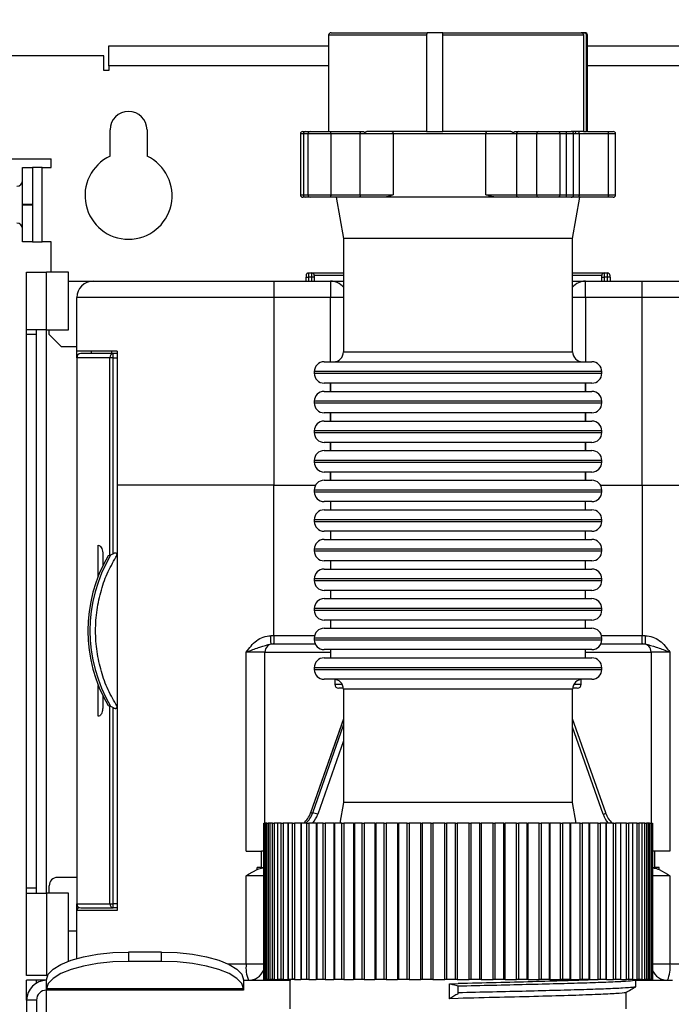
# Model space of a CAD drawing. Header units: millimetres. Extents: x 5 to 273, y 7 to 200.
# Tile 4 of 34: x 43 to 58, y 73 to 97. Entities that reach past the tile are written whole.
import ezdxf

# ---------------------------------------------------------------- set-up
doc = ezdxf.new("R2010")
doc.units = ezdxf.units.MM
doc.layers.add('FORMAT', color=7, linetype='Continuous')
doc.styles.add('SLDTEXTSTYLE0', font='TXT', dxfattribs={"width": 0.75})
doc.dimstyles.new('SLDDIMSTYLE1', dxfattribs={"dimtxt": 3.5, "dimasz": 3.302, "dimexe": 0, "dimexo": 0.0625, "dimgap": 0.875, "dimtad": 1, "dimdec": 1, "dimlfac": 5, "dimrnd": 1e-09, "dimzin": 12, "dimdsep": 46, "dimtxsty": 'SLDTEXTSTYLE0', "dimsah": 1, "dimcen": 0.09, "dimadec": 0, "dimazin": 3, "dimtfac": 1, "dimtofl": 0, "dimtmove": 0, "dimatfit": 3, "dimfxl": 0, "dimfrac": 2, "dimtolj": 1, "dimtzin": 12, "dimarcsym": 0})

# ---------------------------------------------------------------- blocks, each defined once
blk = doc.blocks.new('_D_2')
at = {"layer": 'FORMAT'}
for p, q in [((40.544, 97.316), (30.544, 97.316)), ((31.544, 35.039), (31.544, 97.316)), ((42.684, 35.039), (30.544, 35.039))]:
    blk.add_line(p, q, dxfattribs=at)
for points in [[(31.544, 97.316), (31.036, 94.014), (32.052, 94.014)], [(31.544, 35.039), (32.052, 38.341), (31.036, 38.341)]]:
    blk.add_solid(points, dxfattribs=at)
at = {"layer": 'FORMAT', "insert": (27.033, 61.726), "char_height": 3.5, "attachment_point": 1, "rotation": 90, "style": 'SLDTEXTSTYLE0'}
blk.add_mtext('311.4', dxfattribs=at)

msp = doc.modelspace()

# ---------------------------------------------------------------- linework, layer by layer
at = {"color": 7, "linetype": 'Continuous', "lineweight": 25}
for p, q in [((50.194, 96.279), (52.541, 96.279)), ((52.912, 96.279), (52.541, 96.279)), ((52.912, 96.279), (56.284, 96.279)), ((56.352, 96.279), (56.283, 96.279)), ((56.352, 96.279), (56.374, 96.279)), ((50.134, 96.219), (50.134, 93.879)), ((52.519, 96.219), (52.519, 93.879)), ((56.34, 96.219), (52.912, 96.219)), ((52.912, 93.879), (52.912, 96.219)), ((56.34, 96.219), (56.34, 93.879)), ((56.412, 93.879), (56.412, 96.219)), ((56.434, 93.879), (56.434, 96.219)), ((44.784, 95.479), (44.784, 95.959)), ((44.784, 95.959), (50.134, 95.959)), ((56.434, 95.959), (61.784, 95.959)), ((44.664, 95.716), (42.024, 95.716)), ((44.664, 95.359), (44.664, 95.716)), ((44.784, 95.359), (44.664, 95.359)), ((44.784, 95.479), (44.784, 95.359)), ((44.814, 93.279), (44.814, 93.919)), ((45.714, 93.919), (45.714, 93.279)), ((49.508, 93.879), (49.568, 93.879)), ((49.568, 93.879), (49.682, 93.879)), ((49.682, 93.879), (50.155, 93.879)), ((50.155, 93.879), (50.871, 93.879)), ((50.871, 93.879), (50.972, 93.879)), ((52.519, 93.879), (51.061, 93.879)), ((52.519, 93.879), (52.912, 93.879)), ((54.569, 93.879), (52.912, 93.879)), ((54.684, 93.879), (54.758, 93.879)), ((54.758, 93.879), (55.251, 93.879)), ((55.251, 93.879), (55.724, 93.879)), ((55.724, 93.879), (55.889, 93.879)), ((55.889, 93.879), (56.036, 93.879)), ((56.34, 93.879), (56.036, 93.879)), ((56.34, 93.879), (56.412, 93.879)), ((56.434, 93.879), (56.412, 93.879)), ((56.434, 93.879), (56.913, 93.879)), ((56.913, 93.879), (57.06, 93.879)), ((49.448, 93.819), (49.448, 92.339)), ((49.633, 93.819), (49.519, 93.819)), ((49.519, 93.819), (49.519, 92.339)), ((50.189, 93.819), (49.633, 93.819)), ((49.633, 92.339), (49.633, 93.819)), ((50.189, 93.819), (50.189, 92.339)), ((50.905, 93.819), (50.189, 93.819)), ((50.905, 92.339), (50.905, 93.819)), ((51.015, 93.819), (50.905, 93.819)), ((51.704, 93.819), (51.015, 93.819)), ((51.704, 93.819), (51.704, 92.339)), ((53.96, 93.819), (51.704, 93.819)), ((53.96, 92.339), (53.96, 93.819)), ((54.627, 93.819), (53.96, 93.819)), ((54.708, 93.819), (54.627, 93.819)), ((55.202, 93.819), (54.708, 93.819)), ((54.708, 93.819), (54.708, 92.339)), ((55.758, 93.819), (55.202, 93.819)), ((55.202, 92.339), (55.202, 93.819)), ((55.758, 93.819), (55.758, 92.339)), ((55.923, 93.819), (55.758, 93.819)), ((55.923, 92.339), (55.923, 93.819)), ((56.096, 92.339), (56.096, 93.819)), ((56.231, 93.819), (56.134, 93.819)), ((56.231, 93.819), (56.231, 92.339)), ((56.947, 93.819), (56.231, 93.819)), ((56.947, 92.339), (56.947, 93.819)), ((57.12, 92.339), (57.12, 93.819)), ((42.024, 93.216), (43.384, 93.216)), ((43.384, 93), (43.384, 93.216)), ((42.684, 93), (42.924, 93)), ((42.684, 92.1), (42.684, 93)), ((42.924, 93), (42.924, 92.1)), ((43.164, 93), (42.924, 93)), ((43.164, 91.199), (43.164, 93)), ((43.164, 93), (43.384, 93)), ((49.568, 92.279), (49.508, 92.279)), ((49.519, 92.339), (49.633, 92.339)), ((49.682, 92.279), (49.568, 92.279)), ((49.633, 92.339), (50.189, 92.339)), ((50.155, 92.279), (49.682, 92.279)), ((50.871, 92.279), (50.155, 92.279)), ((50.189, 92.339), (50.905, 92.339)), ((50.318, 92.279), (50.494, 91.279)), ((51.166, 92.279), (50.871, 92.279)), ((50.905, 92.339), (51.704, 92.339)), ((54.526, 92.279), (51.166, 92.279)), ((53.96, 92.339), (54.708, 92.339)), ((54.758, 92.279), (54.526, 92.279)), ((54.708, 92.339), (55.202, 92.339)), ((55.251, 92.279), (54.758, 92.279)), ((55.202, 92.339), (55.758, 92.339)), ((55.724, 92.279), (55.251, 92.279)), ((55.889, 92.279), (55.724, 92.279)), ((55.758, 92.339), (55.923, 92.339)), ((56.036, 92.279), (55.889, 92.279)), ((56.251, 92.279), (56.034, 92.279)), ((56.074, 91.279), (56.251, 92.279)), ((56.231, 92.339), (56.947, 92.339)), ((56.913, 92.279), (56.251, 92.279)), ((57.06, 92.279), (56.913, 92.279)), ((42.924, 92.1), (42.684, 92.1)), ((42.684, 92.099), (42.684, 92.1)), ((42.684, 92.099), (42.924, 92.099)), ((42.684, 91.199), (42.684, 92.099)), ((42.924, 92.099), (42.924, 92.1)), ((42.924, 92.099), (42.924, 91.199)), ((50.494, 91.279), (50.494, 88.519)), ((56.074, 91.279), (50.494, 91.279)), ((56.074, 88.519), (56.074, 91.279)), ((42.924, 91.199), (42.684, 91.199)), ((42.924, 91.199), (43.164, 91.199)), ((43.384, 91.199), (43.164, 91.199)), ((43.384, 90.459), (43.384, 91.199)), ((42.784, 90.459), (43.264, 90.459)), ((42.784, 89.059), (42.784, 90.459)), ((43.804, 90.459), (43.264, 90.459)), ((43.264, 89.059), (43.264, 90.459)), ((43.804, 89.059), (43.804, 90.459)), ((49.585, 90.339), (49.645, 90.339)), ((49.585, 90.239), (49.585, 90.339)), ((49.725, 90.339), (49.645, 90.339)), ((49.645, 90.339), (49.645, 90.239)), ((49.646, 90.439), (49.726, 90.439)), ((49.785, 90.339), (49.725, 90.339)), ((49.725, 90.239), (49.725, 90.339)), ((49.726, 90.439), (50.494, 90.439)), ((49.785, 90.339), (49.785, 90.239)), ((56.074, 90.439), (56.843, 90.439)), ((56.784, 90.339), (56.844, 90.339)), ((56.784, 90.239), (56.784, 90.339)), ((56.843, 90.439), (56.923, 90.439)), ((56.924, 90.339), (56.844, 90.339)), ((56.844, 90.339), (56.844, 90.239)), ((56.984, 90.339), (56.924, 90.339)), ((56.924, 90.239), (56.924, 90.339)), ((56.984, 90.339), (56.984, 90.239)), ((43.804, 90.239), (44.404, 90.239)), ((44.404, 90.239), (48.804, 90.239)), ((48.804, 90.239), (48.804, 89.839)), ((48.804, 90.239), (50.184, 90.239)), ((50.184, 90.239), (50.184, 89.839)), ((50.184, 90.239), (50.494, 90.239)), ((56.074, 90.239), (56.384, 90.239)), ((56.384, 89.839), (56.384, 90.239)), ((56.384, 90.239), (57.764, 90.239)), ((57.764, 89.839), (57.764, 90.239)), ((57.764, 90.239), (61.096, 90.239)), ((48.804, 89.839), (44.004, 89.839)), ((44.004, 88.539), (44.004, 89.839)), ((48.804, 89.839), (48.804, 85.279)), ((50.184, 89.839), (48.804, 89.839)), ((57.764, 89.839), (56.384, 89.839)), ((57.764, 85.279), (57.764, 89.839)), ((62.564, 89.839), (57.764, 89.839)), ((43.264, 89.059), (42.784, 89.059)), ((42.784, 88.939), (42.784, 89.059)), ((42.784, 75.479), (42.784, 88.939)), ((43.024, 88.939), (42.784, 88.939)), ((43.024, 88.939), (43.024, 89.059)), ((43.024, 75.479), (43.024, 88.939)), ((43.264, 89.059), (43.804, 89.059)), ((43.334, 88.939), (43.334, 89.059)), ((43.334, 88.939), (43.634, 88.639)), ((44.004, 88.639), (43.634, 88.639)), ((44.984, 88.539), (44.004, 88.539)), ((44.004, 88.379), (44.004, 88.539)), ((44.004, 88.379), (44.004, 75.099)), ((44.81, 88.379), (44.004, 88.379)), ((44.354, 88.539), (44.354, 88.479)), ((44.893, 88.379), (44.81, 88.379)), ((44.81, 83.567), (44.81, 88.379)), ((44.854, 88.479), (44.854, 88.539)), ((44.893, 88.379), (44.893, 88.479)), ((44.984, 88.479), (44.893, 88.479)), ((44.893, 83.609), (44.893, 88.379)), ((44.893, 88.379), (44.984, 88.379)), ((44.984, 88.539), (44.984, 85.279)), ((50.024, 88.279), (50.095, 88.279)), ((50.095, 88.279), (56.544, 88.279)), ((49.784, 88.039), (49.784, 87.999)), ((56.784, 87.999), (56.784, 88.039)), ((56.544, 87.759), (50.024, 87.759)), ((50.184, 87.759), (50.184, 87.559)), ((56.384, 87.559), (56.384, 87.759)), ((50.024, 87.559), (50.095, 87.559)), ((50.095, 87.559), (56.544, 87.559)), ((49.784, 87.319), (49.784, 87.279)), ((56.784, 87.279), (56.784, 87.319)), ((56.544, 87.039), (50.024, 87.039)), ((50.184, 87.039), (50.184, 86.839)), ((56.384, 86.839), (56.384, 87.039)), ((50.024, 86.839), (50.095, 86.839)), ((50.095, 86.839), (56.544, 86.839)), ((49.784, 86.599), (49.784, 86.559)), ((56.784, 86.559), (56.784, 86.599)), ((56.544, 86.319), (50.024, 86.319)), ((50.184, 86.319), (50.184, 86.119)), ((56.384, 86.119), (56.384, 86.319)), ((50.024, 86.119), (50.095, 86.119)), ((50.095, 86.119), (56.544, 86.119)), ((49.784, 85.879), (49.784, 85.839)), ((56.784, 85.839), (56.784, 85.879)), ((56.544, 85.599), (50.024, 85.599)), ((50.184, 85.599), (50.184, 85.399)), ((56.384, 85.399), (56.384, 85.599)), ((44.984, 85.279), (44.984, 74.939)), ((48.804, 85.279), (44.984, 85.279)), ((48.804, 81.619), (48.804, 85.279)), ((48.804, 85.279), (49.817, 85.279)), ((50.024, 85.399), (50.095, 85.399)), ((50.095, 85.399), (56.544, 85.399)), ((56.752, 85.279), (57.764, 85.279)), ((57.764, 85.279), (57.764, 81.619)), ((57.764, 85.279), (62.564, 85.279)), ((49.784, 85.159), (49.784, 85.119)), ((56.784, 85.119), (56.784, 85.159)), ((56.544, 84.879), (50.024, 84.879)), ((50.184, 84.879), (50.184, 84.679)), ((56.384, 84.679), (56.384, 84.879)), ((50.024, 84.679), (50.095, 84.679)), ((50.095, 84.679), (56.544, 84.679)), ((49.784, 84.439), (49.784, 84.399)), ((56.784, 84.399), (56.784, 84.439)), ((56.544, 84.159), (50.024, 84.159)), ((50.184, 84.159), (50.184, 83.959)), ((56.384, 83.959), (56.384, 84.159)), ((44.527, 83.07), (44.527, 83.819)), ((50.024, 83.959), (50.095, 83.959)), ((50.095, 83.959), (56.544, 83.959)), ((44.635, 83.619), (44.635, 83.314)), ((44.81, 83.567), (44.769, 83.561)), ((49.784, 83.719), (49.784, 83.679)), ((56.784, 83.679), (56.784, 83.719)), ((56.544, 83.439), (50.024, 83.439)), ((50.184, 83.439), (50.184, 83.239)), ((56.384, 83.239), (56.384, 83.439)), ((50.024, 83.239), (50.095, 83.239)), ((50.095, 83.239), (56.544, 83.239)), ((49.784, 82.999), (49.784, 82.959)), ((56.784, 82.959), (56.784, 82.999)), ((56.544, 82.719), (50.024, 82.719)), ((50.184, 82.719), (50.184, 82.519)), ((56.384, 82.519), (56.384, 82.719)), ((50.024, 82.519), (50.095, 82.519)), ((50.095, 82.519), (56.544, 82.519)), ((49.784, 82.279), (49.784, 82.239)), ((56.784, 82.239), (56.784, 82.279)), ((56.544, 81.999), (50.024, 81.999)), ((50.184, 81.999), (50.184, 81.799)), ((56.384, 81.799), (56.384, 81.999)), ((50.024, 81.799), (50.095, 81.799)), ((50.095, 81.799), (56.544, 81.799)), ((48.804, 81.619), (48.73, 81.619)), ((48.733, 81.419), (48.804, 81.419)), ((48.804, 81.619), (48.804, 81.419)), ((48.804, 81.419), (49.806, 81.419)), ((49.784, 81.559), (49.784, 81.519)), ((56.763, 81.419), (57.764, 81.419)), ((56.784, 81.519), (56.784, 81.559)), ((57.839, 81.619), (57.764, 81.619)), ((57.764, 81.419), (57.764, 81.619)), ((57.764, 81.419), (57.836, 81.419)), ((48.128, 81.219), (48.184, 81.239)), ((48.584, 81.219), (48.128, 81.219)), ((48.128, 76.379), (48.128, 81.219)), ((48.584, 77.059), (48.584, 81.219)), ((56.544, 81.279), (50.024, 81.279)), ((50.184, 81.279), (50.184, 81.079)), ((56.384, 81.079), (56.384, 81.279)), ((58.441, 81.219), (57.984, 81.219)), ((57.984, 81.219), (57.984, 77.059)), ((58.384, 81.239), (58.441, 81.219)), ((58.441, 81.219), (58.441, 76.379)), ((50.024, 81.079), (50.095, 81.079)), ((50.095, 81.079), (56.544, 81.079)), ((49.784, 80.839), (49.784, 80.799)), ((56.784, 80.799), (56.784, 80.839)), ((56.544, 80.559), (50.024, 80.559)), ((50.284, 80.558), (50.284, 80.439)), ((56.284, 80.439), (56.284, 80.558)), ((44.527, 79.659), (44.527, 80.409)), ((50.494, 80.339), (50.384, 80.339)), ((50.494, 80.319), (50.494, 77.559)), ((56.074, 77.559), (56.074, 80.319)), ((56.184, 80.339), (56.075, 80.339)), ((44.635, 80.165), (44.635, 79.859)), ((44.769, 79.918), (44.81, 79.912)), ((44.81, 75.099), (44.81, 79.912)), ((44.893, 75.099), (44.893, 79.869)), ((50.494, 79.601), (49.69, 77.309)), ((56.879, 77.309), (56.074, 79.601)), ((50.494, 77.559), (50.406, 77.059)), ((56.074, 77.559), (50.494, 77.559)), ((56.163, 77.059), (56.074, 77.559)), ((49.696, 77.311), (49.747, 77.311)), ((48.554, 77.059), (48.554, 73.259)), ((48.56, 77.059), (48.554, 77.059)), ((48.56, 73.259), (48.56, 77.059)), ((48.56, 77.059), (48.593, 77.059)), ((48.593, 77.059), (48.593, 73.259)), ((48.593, 77.059), (48.593, 73.259)), ((48.627, 77.059), (48.593, 77.059)), ((48.593, 77.059), (48.593, 77.059)), ((48.627, 73.259), (48.627, 77.059)), ((48.627, 77.059), (48.665, 77.059)), ((48.665, 77.059), (48.665, 73.259)), ((48.705, 77.059), (48.665, 77.059)), ((48.705, 77.059), (48.705, 73.259)), ((48.705, 77.059), (48.706, 77.059)), ((48.706, 77.059), (48.706, 73.259)), ((48.767, 77.059), (48.706, 77.059)), ((48.767, 73.259), (48.767, 77.059)), ((48.767, 77.059), (48.809, 77.059)), ((48.809, 77.059), (48.809, 73.259)), ((48.888, 77.059), (48.809, 77.059)), ((48.888, 77.059), (48.888, 73.259)), ((48.888, 77.059), (48.891, 77.059)), ((48.891, 77.059), (48.891, 73.259)), ((48.978, 77.059), (48.891, 77.059)), ((48.978, 73.259), (48.978, 77.059)), ((48.978, 77.059), (49.024, 77.059)), ((49.024, 77.059), (49.024, 73.259)), ((49.141, 77.059), (49.024, 77.059)), ((49.141, 77.059), (49.141, 73.259)), ((49.141, 77.059), (49.146, 77.059)), ((49.146, 77.059), (49.146, 73.259)), ((49.257, 77.059), (49.146, 77.059)), ((49.257, 73.259), (49.257, 77.059)), ((49.257, 77.059), (49.305, 77.059)), ((49.305, 77.059), (49.305, 73.259)), ((49.457, 77.059), (49.305, 77.059)), ((49.457, 77.059), (49.457, 73.259)), ((49.457, 77.059), (49.465, 77.059)), ((49.465, 77.059), (49.465, 73.259)), ((49.6, 77.059), (49.465, 77.059)), ((49.6, 73.259), (49.6, 77.059)), ((49.6, 77.059), (49.65, 77.059)), ((49.65, 77.059), (49.65, 73.259)), ((49.834, 77.059), (49.65, 77.059)), ((49.834, 77.059), (49.834, 73.259)), ((49.834, 77.059), (49.845, 77.059)), ((49.845, 77.059), (49.845, 73.259)), ((50.001, 77.059), (49.845, 77.059)), ((50.001, 73.259), (50.001, 77.059)), ((50.001, 77.059), (50.051, 77.059)), ((50.051, 77.059), (50.051, 73.259)), ((50.264, 77.059), (50.051, 77.059)), ((50.264, 77.059), (50.264, 73.259)), ((50.264, 77.059), (50.279, 77.059)), ((50.279, 77.059), (50.279, 73.259)), ((50.453, 77.059), (50.279, 77.059)), ((50.453, 73.259), (50.453, 77.059)), ((50.453, 77.059), (50.504, 77.059)), ((50.504, 77.059), (50.504, 73.259)), ((50.742, 77.059), (50.504, 77.059)), ((50.742, 77.059), (50.742, 73.259)), ((50.742, 77.059), (50.761, 77.059)), ((50.761, 77.059), (50.761, 73.259)), ((50.95, 77.059), (50.761, 77.059)), ((50.95, 73.259), (50.95, 77.059)), ((50.95, 77.059), (51, 77.059)), ((51, 77.059), (51, 73.259)), ((51.259, 77.059), (51, 77.059)), ((51.259, 77.059), (51.259, 73.259)), ((51.259, 77.059), (51.282, 77.059)), ((51.282, 77.059), (51.282, 73.259)), ((51.484, 77.059), (51.282, 77.059)), ((51.484, 73.259), (51.484, 77.059)), ((51.484, 77.059), (51.533, 77.059)), ((51.533, 77.059), (51.533, 73.259)), ((51.807, 77.059), (51.533, 77.059)), ((51.807, 77.059), (51.807, 73.259)), ((51.807, 77.059), (51.835, 77.059)), ((51.835, 77.059), (51.835, 73.259)), ((52.047, 77.059), (51.835, 77.059)), ((52.047, 73.259), (52.047, 77.059)), ((52.047, 77.059), (52.093, 77.059)), ((52.093, 77.059), (52.093, 73.259)), ((52.378, 77.059), (52.093, 77.059)), ((52.378, 73.259), (52.378, 77.059)), ((52.378, 77.059), (52.41, 77.059)), ((52.41, 77.059), (52.41, 73.259)), ((52.629, 77.059), (52.41, 77.059)), ((52.629, 73.259), (52.629, 77.059)), ((52.629, 77.059), (52.672, 77.059)), ((52.672, 77.059), (52.672, 73.259)), ((52.963, 77.059), (52.672, 77.059)), ((52.963, 73.259), (52.963, 77.059)), ((52.963, 77.059), (53, 77.059)), ((53, 77.059), (53, 73.259)), ((53.221, 77.059), (53, 77.059)), ((53.221, 73.259), (53.221, 77.059)), ((53.221, 77.059), (53.261, 77.059)), ((53.261, 77.059), (53.261, 73.259)), ((53.553, 77.059), (53.261, 77.059)), ((53.553, 73.259), (53.553, 77.059)), ((53.553, 77.059), (53.594, 77.059)), ((53.594, 77.059), (53.594, 73.259)), ((53.814, 77.059), (53.594, 77.059)), ((53.814, 73.259), (53.814, 77.059)), ((53.814, 77.059), (53.85, 77.059)), ((53.85, 77.059), (53.85, 73.259)), ((54.138, 77.059), (53.85, 77.059)), ((54.138, 73.259), (54.138, 77.059)), ((54.138, 77.059), (54.183, 77.059)), ((54.183, 77.059), (54.183, 73.259)), ((54.399, 77.059), (54.183, 77.059)), ((54.399, 73.259), (54.399, 77.059)), ((54.399, 77.059), (54.43, 77.059)), ((54.43, 73.259), (54.43, 77.059)), ((54.711, 77.059), (54.43, 77.059)), ((54.711, 73.259), (54.711, 77.059)), ((54.711, 77.059), (54.758, 77.059)), ((54.758, 77.059), (54.758, 73.259)), ((54.967, 77.059), (54.758, 77.059)), ((54.967, 73.259), (54.967, 77.059)), ((54.967, 77.059), (54.992, 77.059)), ((54.992, 73.259), (54.992, 77.059)), ((55.26, 77.059), (54.992, 77.059)), ((55.26, 73.259), (55.26, 77.059)), ((55.26, 77.059), (55.31, 77.059)), ((55.31, 77.059), (55.31, 73.259)), ((55.507, 77.059), (55.31, 77.059)), ((55.507, 73.259), (55.507, 77.059)), ((55.507, 77.059), (55.529, 77.059)), ((55.529, 73.259), (55.529, 77.059)), ((55.779, 77.059), (55.529, 77.059)), ((55.779, 73.259), (55.779, 77.059)), ((55.779, 77.059), (55.829, 77.059)), ((55.829, 77.059), (55.829, 73.259)), ((56.013, 77.059), (55.829, 77.059)), ((56.013, 73.259), (56.013, 77.059)), ((56.013, 77.059), (56.03, 77.059)), ((56.03, 73.259), (56.03, 77.059)), ((56.258, 77.059), (56.03, 77.059)), ((56.258, 73.259), (56.258, 77.059)), ((56.258, 77.059), (56.309, 77.059)), ((56.309, 77.059), (56.309, 73.259)), ((56.476, 77.059), (56.309, 77.059)), ((56.476, 73.259), (56.476, 77.059)), ((56.476, 77.059), (56.489, 77.059)), ((56.489, 73.259), (56.489, 77.059)), ((56.691, 77.059), (56.489, 77.059)), ((56.691, 73.259), (56.691, 77.059)), ((56.691, 77.059), (56.741, 77.059)), ((56.741, 77.059), (56.741, 73.259)), ((56.888, 77.059), (56.741, 77.059)), ((56.888, 73.259), (56.888, 77.059)), ((56.888, 77.059), (56.898, 77.059)), ((56.898, 73.259), (56.898, 77.059)), ((57.069, 77.059), (56.898, 77.059)), ((57.069, 73.259), (57.069, 77.059)), ((57.069, 77.059), (57.118, 77.059)), ((57.118, 77.059), (57.118, 73.259)), ((57.244, 77.059), (57.118, 77.059)), ((57.244, 73.259), (57.244, 77.059)), ((57.244, 77.059), (57.25, 77.059)), ((57.25, 73.259), (57.25, 77.059)), ((57.388, 77.059), (57.25, 77.059)), ((57.388, 73.259), (57.388, 77.059)), ((57.388, 77.059), (57.435, 77.059)), ((57.435, 77.059), (57.435, 73.259)), ((57.537, 77.059), (57.435, 77.059)), ((57.537, 73.259), (57.537, 77.059)), ((57.537, 77.059), (57.541, 77.059)), ((57.541, 73.259), (57.541, 77.059)), ((57.642, 77.059), (57.541, 77.059)), ((57.642, 73.259), (57.642, 77.059)), ((57.642, 77.059), (57.687, 77.059)), ((57.687, 77.059), (57.687, 73.259)), ((57.763, 77.059), (57.687, 77.059)), ((57.763, 73.259), (57.763, 77.059)), ((57.763, 77.059), (57.765, 77.059)), ((57.765, 73.259), (57.765, 77.059)), ((57.828, 77.059), (57.765, 77.059)), ((57.828, 73.259), (57.828, 77.059)), ((57.828, 77.059), (57.869, 77.059)), ((57.869, 77.059), (57.869, 73.259)), ((57.918, 77.059), (57.869, 77.059)), ((57.918, 73.259), (57.918, 77.059)), ((57.918, 77.059), (57.919, 77.059)), ((57.919, 73.259), (57.919, 77.059)), ((57.942, 77.059), (57.919, 77.059)), ((57.942, 73.259), (57.942, 77.059)), ((57.942, 77.059), (57.979, 77.059)), ((57.979, 77.059), (57.979, 73.259)), ((58.001, 77.059), (57.979, 77.059)), ((58.001, 73.259), (58.001, 77.059)), ((58.001, 73.259), (58.001, 77.059)), ((58.001, 77.059), (58.001, 77.059)), ((58.001, 77.059), (58.014, 77.059)), ((58.014, 77.059), (58.014, 73.259)), ((48.128, 76.379), (48.503, 76.379)), ((48.503, 75.979), (48.503, 76.379)), ((48.554, 76.379), (48.503, 76.379)), ((58.066, 76.379), (58.014, 76.379)), ((58.066, 76.379), (58.066, 75.979)), ((58.441, 76.379), (58.066, 76.379)), ((48.184, 75.818), (48.391, 75.934)), ((48.391, 75.934), (48.391, 75.979)), ((48.503, 75.979), (48.391, 75.979)), ((48.503, 75.979), (48.554, 75.979)), ((58.014, 75.979), (58.066, 75.979)), ((58.177, 75.979), (58.066, 75.979)), ((58.177, 75.934), (58.177, 75.979)), ((58.177, 75.934), (58.384, 75.818)), ((44.004, 75.739), (43.534, 75.739)), ((48.128, 75.779), (48.184, 75.818)), ((48.128, 73.639), (48.128, 75.779)), ((58.384, 75.818), (58.441, 75.779)), ((58.441, 75.779), (58.441, 73.639)), ((43.024, 75.479), (42.784, 75.479)), ((42.784, 75.359), (42.784, 75.479)), ((43.024, 75.359), (43.024, 75.479)), ((43.334, 75.359), (43.334, 75.539)), ((42.784, 75.359), (43.264, 75.359)), ((42.784, 73.359), (42.784, 75.359)), ((43.264, 75.359), (43.264, 73.359)), ((43.804, 75.359), (43.264, 75.359)), ((43.804, 73.707), (43.804, 75.359)), ((44.004, 74.939), (44.004, 75.099)), ((44.004, 75.099), (44.81, 75.099)), ((44.81, 75.099), (44.893, 75.099)), ((44.984, 75.099), (44.893, 75.099)), ((44.893, 74.999), (44.893, 75.099)), ((44.984, 74.999), (44.893, 74.999)), ((44.004, 73.771), (44.004, 74.939)), ((44.984, 74.939), (44.004, 74.939)), ((43.804, 74.439), (44.004, 74.439)), ((45.264, 73.923), (45.264, 73.698)), ((46.064, 73.923), (45.264, 73.923)), ((46.064, 73.698), (46.064, 73.923)), ((46.064, 73.698), (45.264, 73.698)), ((43.264, 73.359), (42.784, 73.359)), ((43.264, 73.359), (43.295, 73.359)), ((43.024, 73.239), (42.784, 73.239)), ((42.784, 72.759), (42.784, 73.239)), ((43.024, 73.175), (43.024, 73.239)), ((43.264, 73.239), (43.024, 73.239)), ((43.264, 73.239), (43.264, 73.243)), ((43.264, 73.016), (43.264, 73.239)), ((48.064, 73.028), (43.265, 73.028)), ((48.056, 73.239), (48.184, 73.239)), ((48.064, 73.243), (48.064, 73.016)), ((48.56, 73.259), (48.554, 73.259)), ((48.593, 73.259), (48.56, 73.259)), ((48.627, 73.259), (48.593, 73.259)), ((48.593, 73.259), (48.593, 73.259)), ((48.665, 73.259), (48.627, 73.259)), ((48.665, 73.259), (48.705, 73.259)), ((48.706, 73.259), (48.705, 73.259)), ((48.767, 73.259), (48.706, 73.259)), ((48.809, 73.259), (48.767, 73.259)), ((48.809, 73.259), (48.888, 73.259)), ((48.891, 73.259), (48.888, 73.259)), ((48.978, 73.259), (48.891, 73.259)), ((49.024, 73.259), (48.978, 73.259)), ((49.024, 73.259), (49.141, 73.259)), ((49.146, 73.259), (49.141, 73.259)), ((49.257, 73.259), (49.146, 73.259)), ((49.173, 73.259), (49.194, 73.247)), ((49.194, 73.249), (49.194, 72.543)), ((49.305, 73.259), (49.257, 73.259)), ((49.305, 73.259), (49.457, 73.259)), ((49.465, 73.259), (49.457, 73.259)), ((49.6, 73.259), (49.465, 73.259)), ((49.65, 73.259), (49.6, 73.259)), ((49.65, 73.259), (49.834, 73.259)), ((49.845, 73.259), (49.834, 73.259)), ((50.001, 73.259), (49.845, 73.259)), ((50.051, 73.259), (50.001, 73.259)), ((50.051, 73.259), (50.264, 73.259)), ((50.279, 73.259), (50.264, 73.259)), ((50.453, 73.259), (50.279, 73.259)), ((50.504, 73.259), (50.453, 73.259)), ((50.504, 73.259), (50.742, 73.259)), ((50.761, 73.259), (50.742, 73.259)), ((50.95, 73.259), (50.761, 73.259)), ((51, 73.259), (50.95, 73.259)), ((51, 73.259), (51.259, 73.259)), ((51.282, 73.259), (51.259, 73.259)), ((51.484, 73.259), (51.282, 73.259)), ((51.533, 73.259), (51.484, 73.259)), ((51.533, 73.259), (51.807, 73.259)), ((51.835, 73.259), (51.807, 73.259)), ((52.047, 73.259), (51.835, 73.259)), ((52.093, 73.259), (52.047, 73.259)), ((52.093, 73.259), (52.378, 73.259)), ((52.41, 73.259), (52.378, 73.259)), ((52.629, 73.259), (52.41, 73.259)), ((52.672, 73.259), (52.629, 73.259)), ((52.672, 73.259), (52.963, 73.259)), ((53, 73.259), (52.963, 73.259)), ((53.221, 73.259), (53, 73.259)), ((53.079, 73.156), (53.284, 73.159)), ((53.079, 72.792), (53.079, 73.156)), ((53.261, 73.259), (53.221, 73.259)), ((53.261, 73.259), (53.553, 73.259)), ((53.284, 73.095), (53.284, 73.106)), ((53.284, 72.935), (53.284, 73.095)), ((53.594, 73.259), (53.553, 73.259)), ((53.814, 73.259), (53.594, 73.259)), ((53.85, 73.259), (53.814, 73.259)), ((53.85, 73.259), (54.138, 73.259)), ((54.183, 73.259), (54.138, 73.259)), ((54.399, 73.259), (54.183, 73.259)), ((54.43, 73.259), (54.399, 73.259)), ((54.43, 73.259), (54.711, 73.259)), ((54.758, 73.259), (54.711, 73.259)), ((54.967, 73.259), (54.758, 73.259)), ((54.992, 73.259), (54.967, 73.259)), ((54.992, 73.259), (55.26, 73.259)), ((55.31, 73.259), (55.26, 73.259)), ((55.507, 73.259), (55.31, 73.259)), ((55.529, 73.259), (55.507, 73.259)), ((55.529, 73.259), (55.779, 73.259)), ((55.829, 73.259), (55.779, 73.259)), ((56.013, 73.259), (55.829, 73.259)), ((56.03, 73.259), (56.013, 73.259)), ((56.03, 73.259), (56.258, 73.259)), ((56.309, 73.259), (56.258, 73.259)), ((56.476, 73.259), (56.309, 73.259)), ((56.489, 73.259), (56.476, 73.259)), ((56.489, 73.259), (56.691, 73.259)), ((56.741, 73.259), (56.691, 73.259)), ((56.888, 73.259), (56.741, 73.259)), ((56.898, 73.259), (56.888, 73.259)), ((56.898, 73.259), (57.069, 73.259)), ((57.118, 73.259), (57.069, 73.259)), ((57.244, 73.259), (57.118, 73.259)), ((57.25, 73.259), (57.244, 73.259)), ((57.25, 73.259), (57.388, 73.259)), ((57.435, 73.259), (57.388, 73.259)), ((57.537, 73.259), (57.435, 73.259)), ((57.541, 73.259), (57.537, 73.259)), ((57.541, 73.259), (57.642, 73.259)), ((57.599, 73.253), (57.576, 73.259)), ((57.614, 73.085), (57.614, 73.245)), ((57.687, 73.259), (57.642, 73.259)), ((57.763, 73.259), (57.687, 73.259)), ((57.765, 73.259), (57.763, 73.259)), ((57.765, 73.259), (57.828, 73.259)), ((57.869, 73.259), (57.828, 73.259)), ((57.918, 73.259), (57.869, 73.259)), ((57.919, 73.259), (57.918, 73.259)), ((57.919, 73.259), (57.942, 73.259)), ((57.979, 73.259), (57.942, 73.259)), ((58.001, 73.259), (57.979, 73.259)), ((58.001, 73.259), (58.001, 73.259)), ((58.014, 73.259), (58.001, 73.259)), ((58.384, 73.239), (58.504, 73.239)), ((43.264, 73.001), (43.264, 73.016)), ((43.264, 72.999), (43.264, 73.001)), ((48.064, 72.999), (43.264, 72.999)), ((48.064, 73.016), (48.064, 72.999)), ((53.284, 72.799), (53.079, 72.792)), ((53.284, 72.912), (53.284, 72.935)), ((57.374, 72.543), (57.374, 72.947)), ((43.024, 72.759), (42.784, 72.759)), ((42.784, 72.759), (42.784, 70.839)), ((43.024, 72.759), (43.024, 70.839))]:
    msp.add_line(p, q, dxfattribs=at)
at = {"color": 8, "linetype": 'Continuous', "lineweight": 25}
for p, q in [((52.519, 96.219), (50.134, 96.219)), ((56.434, 96.219), (56.412, 96.219)), ((50.134, 95.479), (44.784, 95.479)), ((61.784, 95.479), (56.434, 95.479)), ((49.519, 93.819), (49.448, 93.819)), ((56.096, 93.819), (55.923, 93.819)), ((56.134, 93.819), (56.096, 93.819)), ((57.12, 93.819), (56.947, 93.819)), ((49.448, 92.339), (49.519, 92.339)), ((55.923, 92.339), (56.096, 92.339)), ((56.096, 92.339), (56.231, 92.339)), ((56.947, 92.339), (57.12, 92.339)), ((50.494, 90.379), (49.786, 90.379)), ((56.783, 90.379), (56.074, 90.379)), ((50.184, 88.279), (50.184, 89.839)), ((50.494, 89.839), (50.184, 89.839)), ((56.384, 89.839), (56.074, 89.839)), ((56.384, 89.839), (56.384, 88.279)), ((43.264, 75.359), (43.264, 89.059)), ((50.494, 88.519), (50.555, 88.519)), ((50.555, 88.519), (56.074, 88.519)), ((49.86, 88.039), (49.784, 88.039)), ((49.784, 87.999), (56.784, 87.999)), ((56.784, 88.039), (49.86, 88.039)), ((50.184, 87.559), (50.184, 87.759)), ((56.384, 87.759), (56.384, 87.559)), ((49.86, 87.319), (49.784, 87.319)), ((49.784, 87.279), (56.784, 87.279)), ((56.784, 87.319), (49.86, 87.319)), ((50.184, 86.839), (50.184, 87.039)), ((56.384, 87.039), (56.384, 86.839)), ((49.86, 86.599), (49.784, 86.599)), ((49.784, 86.559), (56.784, 86.559)), ((56.784, 86.599), (49.86, 86.599)), ((50.184, 86.119), (50.184, 86.319)), ((56.384, 86.319), (56.384, 86.119)), ((49.86, 85.879), (49.784, 85.879)), ((49.784, 85.839), (56.784, 85.839)), ((56.784, 85.879), (49.86, 85.879)), ((50.184, 85.399), (50.184, 85.599)), ((56.384, 85.599), (56.384, 85.399)), ((49.86, 85.159), (49.784, 85.159)), ((49.784, 85.119), (56.784, 85.119)), ((56.784, 85.159), (49.86, 85.159)), ((50.184, 84.879), (50.184, 84.679)), ((56.384, 84.679), (56.384, 84.879)), ((49.86, 84.439), (49.784, 84.439)), ((49.784, 84.399), (56.784, 84.399)), ((56.784, 84.439), (49.86, 84.439)), ((50.184, 84.159), (50.184, 83.959)), ((56.384, 83.959), (56.384, 84.159)), ((49.86, 83.719), (49.784, 83.719)), ((49.784, 83.679), (56.784, 83.679)), ((56.784, 83.719), (49.86, 83.719)), ((50.184, 83.439), (50.184, 83.239)), ((56.384, 83.239), (56.384, 83.439)), ((49.86, 82.999), (49.784, 82.999)), ((49.784, 82.959), (56.784, 82.959)), ((56.784, 82.999), (49.86, 82.999)), ((50.184, 82.719), (50.184, 82.519)), ((56.384, 82.519), (56.384, 82.719)), ((49.86, 82.279), (49.784, 82.279)), ((49.784, 82.239), (56.784, 82.239)), ((56.784, 82.279), (49.86, 82.279)), ((50.184, 81.999), (50.184, 81.799)), ((56.384, 81.799), (56.384, 81.999)), ((49.792, 81.619), (48.804, 81.619)), ((49.86, 81.559), (49.784, 81.559)), ((49.784, 81.519), (56.784, 81.519)), ((56.784, 81.559), (49.86, 81.559)), ((57.764, 81.619), (56.777, 81.619)), ((48.584, 81.219), (50.184, 81.219)), ((56.384, 81.219), (57.984, 81.219)), ((49.86, 80.839), (49.784, 80.839)), ((49.784, 80.799), (56.784, 80.799)), ((56.784, 80.839), (49.86, 80.839)), ((50.284, 80.439), (50.462, 80.439)), ((56.074, 80.319), (50.494, 80.319)), ((56.107, 80.439), (56.284, 80.439)), ((50.494, 79.587), (49.696, 77.311)), ((49.747, 77.311), (50.494, 79.439)), ((56.817, 77.276), (56.074, 79.391)), ((50.494, 79.06), (49.868, 77.276)), ((48.554, 75.779), (48.128, 75.779)), ((58.441, 75.779), (58.014, 75.779)), ((47.687, 73.639), (48.128, 73.639)), ((48.128, 73.639), (48.554, 73.639)), ((58.014, 73.639), (58.441, 73.639)), ((58.441, 73.639), (58.882, 73.639)), ((43.264, 71.988), (43.264, 72.999))]:
    msp.add_line(p, q, dxfattribs=at)
at = {"color": 7, "linetype": 'Continuous', "lineweight": 25, "flags": 128}
for points in [[(50.155, 93.879), (50.161, 93.878), (50.168, 93.875), (50.174, 93.869), (50.179, 93.862), (50.183, 93.853), (50.186, 93.842), (50.188, 93.831), (50.189, 93.819)], [(50.871, 93.879), (50.877, 93.878), (50.884, 93.875), (50.89, 93.869), (50.895, 93.862), (50.899, 93.853), (50.902, 93.842), (50.904, 93.831), (50.905, 93.819)], [(51.67, 93.879), (51.677, 93.878), (51.683, 93.875), (51.689, 93.869), (51.694, 93.862), (51.699, 93.853), (51.702, 93.842), (51.704, 93.831), (51.704, 93.819)], [(55.724, 93.879), (55.731, 93.878), (55.737, 93.875), (55.743, 93.869), (55.748, 93.862), (55.752, 93.853), (55.756, 93.842), (55.758, 93.831), (55.758, 93.819)], [(55.889, 93.879), (55.895, 93.878), (55.902, 93.875), (55.908, 93.869), (55.913, 93.862), (55.917, 93.853), (55.92, 93.842), (55.922, 93.831), (55.923, 93.819)], [(56.197, 93.879), (56.204, 93.878), (56.21, 93.875), (56.216, 93.869), (56.221, 93.862), (56.226, 93.853), (56.229, 93.842), (56.231, 93.831), (56.231, 93.819)], [(56.913, 93.879), (56.92, 93.878), (56.926, 93.875), (56.932, 93.869), (56.937, 93.862), (56.942, 93.853), (56.945, 93.842), (56.947, 93.831), (56.947, 93.819)], [(50.189, 92.339), (50.188, 92.328), (50.186, 92.316), (50.183, 92.306), (50.179, 92.297), (50.174, 92.29), (50.168, 92.284), (50.161, 92.281), (50.155, 92.279)], [(50.905, 92.339), (50.904, 92.328), (50.902, 92.316), (50.899, 92.306), (50.895, 92.297), (50.89, 92.29), (50.884, 92.284), (50.877, 92.281), (50.871, 92.279)], [(55.758, 92.339), (55.758, 92.328), (55.756, 92.316), (55.752, 92.306), (55.748, 92.297), (55.743, 92.29), (55.737, 92.284), (55.731, 92.281), (55.724, 92.279)], [(55.923, 92.339), (55.922, 92.328), (55.92, 92.316), (55.917, 92.306), (55.913, 92.297), (55.908, 92.29), (55.902, 92.284), (55.895, 92.281), (55.889, 92.279)], [(56.231, 92.339), (56.231, 92.328), (56.229, 92.316), (56.226, 92.306), (56.221, 92.297), (56.216, 92.29), (56.21, 92.284), (56.204, 92.281), (56.197, 92.279)], [(56.947, 92.339), (56.947, 92.328), (56.945, 92.316), (56.942, 92.306), (56.937, 92.297), (56.932, 92.29), (56.926, 92.284), (56.92, 92.281), (56.913, 92.279)], [(49.696, 77.311), (49.691, 77.31), (49.69, 77.309)], [(43.265, 73.254), (43.31, 73.385), (43.429, 73.511), (43.616, 73.627), (43.865, 73.728), (44.166, 73.811), (44.509, 73.873), (44.879, 73.911), (45.264, 73.923)], [(46.064, 73.923), (46.449, 73.911), (46.82, 73.873), (47.162, 73.811), (47.464, 73.728), (47.712, 73.627), (47.9, 73.511), (48.018, 73.385), (48.064, 73.254)], [(45.264, 73.698), (44.879, 73.685), (44.509, 73.647), (44.166, 73.586), (43.865, 73.503), (43.616, 73.401), (43.429, 73.286), (43.31, 73.16), (43.265, 73.028)], [(48.064, 73.028), (48.018, 73.16), (47.9, 73.286), (47.712, 73.401), (47.464, 73.503), (47.162, 73.586), (46.82, 73.647), (46.449, 73.685), (46.064, 73.698)]]:
    msp.add_lwpolyline(points, dxfattribs=at)
at = {"color": 7, "linetype": 'Continuous', "lineweight": 25}
for centre, radius, start, end in [((50.194, 96.219), 0.06, 90, 180), ((56.374, 96.219), 0.06, 0, 90), ((45.264, 93.919), 0.45, 0, 180), ((49.508, 93.819), 0.06, 90, 180), ((49.574, 93.824), 0.0555, 96.0707, 184.9954), ((49.688, 93.824), 0.0555, 96.0707, 184.9954), ((54.032, 93.833), 0.0735, 141.3342, 191.0595), ((54.764, 93.824), 0.0555, 96.0707, 184.9954), ((55.257, 93.824), 0.0555, 96.0707, 184.9954), ((56.036, 93.819), 0.06, 0, 90), ((56.094, 93.819), 0.06, 90, 119.1893), ((57.06, 93.819), 0.06, 0, 90), ((45.264, 92.319), 1.06, 115.1208, 64.8792), ((42.544, 92.689), 0.14, 270, 0), ((49.508, 92.339), 0.06, 180, 270), ((49.574, 92.335), 0.0555, 175.0046, 263.9293), ((49.688, 92.335), 0.0555, 175.0046, 263.9293), ((54.764, 92.335), 0.0555, 175.0046, 263.9293), ((55.257, 92.335), 0.0555, 175.0046, 263.9293), ((56.036, 92.339), 0.06, 270, 0), ((57.06, 92.339), 0.06, 270, 0), ((42.544, 91.509), 0.14, 0, 90), ((49.726, 90.379), 0.06, 359.9887, 89.9887), ((56.843, 90.379), 0.06, 90.0113, 180.0113), ((56.923, 90.379), 0.06, 45.4306, 89.9982), ((44.404, 89.839), 0.4, 90, 180), ((50.184, 89.839), 0.4, 39.195, 90), ((56.384, 89.839), 0.4, 90, 140.805), ((44.104, 88.379), 0.1, 90, 180), ((44.903, 88.387), 0.0928, 95.7158, 184.7539), ((50.254, 88.519), 0.24, 270, 0), ((56.314, 88.519), 0.24, 180, 270), ((50.024, 88.039), 0.24, 90, 180), ((56.544, 88.039), 0.24, 0, 90), ((50.024, 87.999), 0.24, 180, 270), ((56.544, 87.999), 0.24, 270, 0), ((50.024, 87.319), 0.24, 90, 180), ((56.544, 87.319), 0.24, 0, 90), ((50.024, 87.279), 0.24, 180, 270), ((56.544, 87.279), 0.24, 270, 0), ((50.024, 86.599), 0.24, 90, 180), ((56.544, 86.599), 0.24, 0, 90), ((50.024, 86.559), 0.24, 180, 270), ((56.544, 86.559), 0.24, 270, 0), ((50.024, 85.879), 0.24, 90, 180), ((56.544, 85.879), 0.24, 0, 90), ((50.024, 85.839), 0.24, 180, 270), ((56.544, 85.839), 0.24, 270, 0), ((50.024, 85.159), 0.24, 90, 180), ((56.544, 85.159), 0.24, 0, 90), ((50.024, 85.119), 0.24, 180, 270), ((56.544, 85.119), 0.24, 270, 0), ((50.024, 84.439), 0.24, 90, 180), ((56.544, 84.439), 0.24, 0, 90), ((50.024, 84.399), 0.24, 180, 270), ((56.544, 84.399), 0.24, 270, 0), ((50.024, 83.719), 0.24, 90, 180), ((56.544, 83.719), 0.24, 0, 90), ((47.875, 81.739), 3.601, 149.6075, 210.3925), ((47.924, 81.739), 3.599, 149.3466, 210.6534), ((50.024, 83.679), 0.24, 180, 270), ((56.544, 83.679), 0.24, 270, 0), ((50.024, 82.999), 0.24, 90, 180), ((56.544, 82.999), 0.24, 0, 90), ((50.024, 82.959), 0.24, 180, 270), ((56.544, 82.959), 0.24, 270, 0), ((50.024, 82.279), 0.24, 90, 180), ((56.544, 82.279), 0.24, 0, 90), ((50.024, 82.239), 0.24, 180, 270), ((56.544, 82.239), 0.24, 270, 0), ((50.024, 81.559), 0.24, 90, 180), ((56.544, 81.559), 0.24, 0, 90), ((48.784, 81.219), 0.2, 90, 180), ((50.024, 81.519), 0.24, 180, 270), ((56.544, 81.519), 0.24, 270, 0), ((57.784, 81.219), 0.2, 0, 90), ((50.024, 80.839), 0.24, 90, 180), ((56.544, 80.839), 0.24, 0, 90), ((50.024, 80.799), 0.24, 180, 270), ((56.544, 80.799), 0.24, 270, 0), ((50.254, 80.319), 0.24, 0, 90), ((56.314, 80.319), 0.24, 90, 180), ((50.384, 80.439), 0.1, 180, 270), ((56.184, 80.439), 0.1, 270, 0), ((49.129, 77.507), 0.599, 311.671, 340.872), ((49.181, 77.507), 0.599, 311.671, 340.872), ((49.67, 76.813), 0.503, 66.7857, 81.1572), ((57.44, 77.507), 0.599, 199.128, 228.329), ((43.534, 75.539), 0.2, 90, 180), ((44.104, 75.099), 0.1, 180, 270), ((44.064, 74.939), 0.06, 90, 180), ((44.903, 75.092), 0.0928, 175.2461, 264.2842), ((48.88, 73.541), 0.758, 172.5735, 203.4678), ((57.689, 73.541), 0.758, 336.5322, 7.4265), ((48.184, 73.639), 0.4, 270, 337.6746), ((58.384, 73.639), 0.4, 202.3254, 270), ((43.264, 72.759), 0.48, 90, 180), ((43.264, 72.759), 0.24, 90, 180)]:
    msp.add_arc(centre, radius, start, end, dxfattribs=at)
at = {"color": 8, "linetype": 'Continuous', "lineweight": 25}
for centre, radius, start, end in [((49.2, 77.509), 0.708, 320.5461, 340.7598), ((56.777, 77.426), 0.155, 284.9944, 311.1894), ((57.487, 77.51), 0.71, 199.2664, 219.4278)]:
    msp.add_arc(centre, radius, start, end, dxfattribs=at)
at = {"color": 7, "linetype": 'Continuous', "lineweight": 25}
for points, knots in [([(52.541, 96.279), (52.54, 96.279), (52.536, 96.279), (52.53, 96.276), (52.524, 96.265), (52.521, 96.249), (52.519, 96.233), (52.519, 96.223), (52.519, 96.219)], [0, 0, 0, 0, 0.026225, 0.254483, 0.465414, 0.672981, 0.884012, 1, 1, 1, 1]), ([(52.912, 96.219), (52.912, 96.226), (52.913, 96.24), (52.914, 96.258), (52.915, 96.271), (52.914, 96.278), (52.913, 96.279), (52.912, 96.279)], [0, 0, 0, 0, 0.212789, 0.426003, 0.638682, 0.848013, 1, 1, 1, 1]), ([(56.284, 96.279), (56.284, 96.279), (56.291, 96.279), (56.304, 96.276), (56.321, 96.265), (56.333, 96.249), (56.339, 96.233), (56.34, 96.223), (56.34, 96.219)], [0, 0, 0, 0, 0.0262247, 0.254483, 0.465414, 0.6729809, 0.8840122, 1, 1, 1, 1]), ([(56.412, 96.219), (56.412, 96.226), (56.41, 96.24), (56.4, 96.258), (56.385, 96.271), (56.368, 96.278), (56.357, 96.279), (56.352, 96.279)], [0, 0, 0, 0, 0.212789, 0.426003, 0.638682, 0.848013, 1, 1, 1, 1]), ([(50.972, 93.879), (50.977, 93.879), (50.987, 93.877), (51.001, 93.866), (51.01, 93.85), (51.015, 93.833), (51.015, 93.823), (51.015, 93.819)], [0, 0, 0, 0, 0.228572, 0.4572455, 0.6820645, 0.8956923, 1, 1, 1, 1]), ([(51.015, 93.819), (51.016, 93.826), (51.017, 93.839), (51.024, 93.856), (51.034, 93.869), (51.047, 93.878), (51.056, 93.879), (51.061, 93.879)], [0, 0, 0, 0, 0.1974729, 0.394787, 0.5965669, 0.8097234, 1, 1, 1, 1]), ([(54.569, 93.879), (54.576, 93.879), (54.59, 93.877), (54.608, 93.866), (54.621, 93.849), (54.627, 93.832), (54.627, 93.822), (54.627, 93.819)], [0, 0, 0, 0, 0.236342, 0.47312, 0.697588, 0.906516, 1, 1, 1, 1]), ([(54.627, 93.819), (54.628, 93.826), (54.629, 93.839), (54.638, 93.856), (54.651, 93.87), (54.668, 93.878), (54.679, 93.879), (54.684, 93.879)], [0, 0, 0, 0, 0.20041, 0.400621, 0.606306, 0.823265, 1, 1, 1, 1]), ([(56.161, 93.879), (56.158, 93.879), (56.151, 93.877), (56.143, 93.866), (56.137, 93.849), (56.134, 93.832), (56.134, 93.822), (56.134, 93.819)], [0, 0, 0, 0, 0.236342, 0.47312, 0.697588, 0.906516, 1, 1, 1, 1]), ([(51.704, 92.339), (51.704, 92.339), (51.665, 92.324), (51.595, 92.293), (51.527, 92.284), (51.496, 92.279)], [0, 0, 0, 0, 0.007772, 0.554163, 1, 1, 1, 1]), ([(54.213, 92.279), (54.175, 92.284), (54.09, 92.293), (54.007, 92.324), (53.961, 92.339), (53.96, 92.339)], [0, 0, 0, 0, 0.445837, 0.992228, 1, 1, 1, 1]), ([(49.611, 90.428), (49.607, 90.425), (49.601, 90.42), (49.594, 90.41), (49.589, 90.4), (49.587, 90.392), (49.586, 90.386), (49.586, 90.382), (49.585, 90.376), (49.585, 90.365), (49.585, 90.351), (49.585, 90.343), (49.585, 90.339)], [0, 0, 0, 0, 0.108898, 0.230186, 0.331437, 0.411614, 0.465612, 0.509314, 0.581216, 0.76975, 0.913014, 1, 1, 1, 1]), ([(49.646, 90.439), (49.641, 90.438), (49.629, 90.438), (49.617, 90.433), (49.611, 90.428), (49.611, 90.428)], [0, 0, 0, 0, 0.392822, 0.900666, 1, 1, 1, 1]), ([(49.646, 90.439), (49.646, 90.438), (49.645, 90.436), (49.645, 90.419), (49.645, 90.393), (49.645, 90.365), (49.645, 90.347), (49.645, 90.339)], [0, 0, 0, 0, 0.214725, 0.429475, 0.644194, 0.858877, 1, 1, 1, 1]), ([(49.725, 90.339), (49.725, 90.351), (49.725, 90.373), (49.725, 90.403), (49.725, 90.426), (49.725, 90.438), (49.726, 90.439), (49.726, 90.439)], [0, 0, 0, 0, 0.214661, 0.429315, 0.643962, 0.858615, 1, 1, 1, 1]), ([(49.786, 90.379), (49.786, 90.379), (49.785, 90.379), (49.785, 90.374), (49.785, 90.365), (49.785, 90.353), (49.785, 90.344), (49.785, 90.339)], [0, 0, 0, 0, 0.140235, 0.353608, 0.568043, 0.783647, 1, 1, 1, 1]), ([(56.784, 90.339), (56.784, 90.342), (56.784, 90.35), (56.784, 90.361), (56.784, 90.371), (56.783, 90.378), (56.783, 90.379), (56.783, 90.379)], [0, 0, 0, 0, 0.142271, 0.358233, 0.573161, 0.786961, 1, 1, 1, 1]), ([(56.843, 90.439), (56.843, 90.438), (56.843, 90.436), (56.844, 90.419), (56.844, 90.393), (56.844, 90.365), (56.844, 90.347), (56.844, 90.339)], [0, 0, 0, 0, 0.214726, 0.429479, 0.644199, 0.858882, 1, 1, 1, 1]), ([(56.924, 90.339), (56.924, 90.351), (56.924, 90.373), (56.924, 90.403), (56.924, 90.426), (56.923, 90.438), (56.923, 90.439), (56.923, 90.439)], [0, 0, 0, 0, 0.214662, 0.429318, 0.643968, 0.858622, 1, 1, 1, 1]), ([(56.984, 90.34), (56.984, 90.343), (56.984, 90.351), (56.984, 90.363), (56.984, 90.375), (56.983, 90.381), (56.983, 90.387), (56.981, 90.395), (56.977, 90.407), (56.971, 90.417), (56.966, 90.421), (56.965, 90.422)], [0, 0, 0, 0, 0.072694, 0.232686, 0.400083, 0.529059, 0.595257, 0.667557, 0.779813, 0.971382, 1, 1, 1, 1]), ([(44.893, 88.479), (44.774, 88.479), (44.535, 88.479), (44.292, 88.479), (44.133, 88.479), (44.114, 88.479), (44.104, 88.479)], [0, 0, 0, 0, 0.248645, 0.5, 0.751355, 1, 1, 1, 1]), ([(44.527, 83.819), (44.54, 83.817), (44.566, 83.811), (44.601, 83.769), (44.626, 83.708), (44.635, 83.654), (44.635, 83.625), (44.635, 83.619)], [0, 0, 0, 0, 0.251457, 0.503313, 0.740669, 0.947248, 1, 1, 1, 1]), ([(44.984, 79.904), (44.909, 80.034), (44.755, 80.299), (44.592, 80.75), (44.487, 81.234), (44.451, 81.739), (44.487, 82.244), (44.592, 82.729), (44.755, 83.18), (44.909, 83.445), (44.984, 83.575)], [0, 0, 0, 0, 0.119487, 0.243577, 0.370938, 0.5, 0.629062, 0.756423, 0.880513, 1, 1, 1, 1]), ([(44.827, 83.574), (44.822, 83.572), (44.816, 83.568), (44.811, 83.567), (44.81, 83.567)], [0, 0, 0, 0, 0.798671, 1, 1, 1, 1]), ([(44.893, 83.609), (44.882, 83.603), (44.858, 83.59), (44.838, 83.58), (44.827, 83.574)], [0, 0, 0, 0, 0.497726, 1, 1, 1, 1]), ([(44.984, 83.575), (44.984, 83.581), (44.984, 83.594), (44.979, 83.61), (44.97, 83.621), (44.961, 83.627), (44.948, 83.63), (44.928, 83.628), (44.909, 83.619), (44.897, 83.612), (44.893, 83.609)], [0, 0, 0, 0, 0.1436, 0.288335, 0.372131, 0.456412, 0.533744, 0.662069, 0.906339, 1, 1, 1, 1]), ([(48.128, 81.219), (48.204, 81.319), (48.319, 81.469), (48.541, 81.599), (48.667, 81.613), (48.73, 81.619)], [0, 0, 0, 0, 0.499313, 0.749691, 1, 1, 1, 1]), ([(48.184, 81.239), (48.277, 81.276), (48.462, 81.35), (48.643, 81.396), (48.733, 81.419)], [0, 0, 0, 0, 0.5005668, 1, 1, 1, 1]), ([(57.836, 81.419), (57.926, 81.396), (58.107, 81.35), (58.292, 81.276), (58.384, 81.239)], [0, 0, 0, 0, 0.499433, 1, 1, 1, 1]), ([(57.839, 81.619), (57.902, 81.613), (58.028, 81.599), (58.25, 81.469), (58.364, 81.319), (58.441, 81.219)], [0, 0, 0, 0, 0.250311, 0.500691, 1, 1, 1, 1]), ([(44.635, 79.859), (44.634, 79.839), (44.632, 79.798), (44.616, 79.743), (44.593, 79.698), (44.562, 79.666), (44.539, 79.662), (44.527, 79.659)], [0, 0, 0, 0, 0.182128, 0.36387, 0.555609, 0.771349, 1, 1, 1, 1]), ([(44.81, 79.912), (44.814, 79.91), (44.82, 79.909), (44.826, 79.905), (44.827, 79.904)], [0, 0, 0, 0, 0.7986252, 1, 1, 1, 1]), ([(44.827, 79.904), (44.838, 79.899), (44.858, 79.889), (44.882, 79.876), (44.893, 79.869)], [0, 0, 0, 0, 0.506719, 1, 1, 1, 1]), ([(44.893, 79.869), (44.904, 79.863), (44.92, 79.854), (44.943, 79.849), (44.956, 79.85), (44.967, 79.855), (44.976, 79.864), (44.983, 79.88), (44.984, 79.894), (44.984, 79.904)], [0, 0, 0, 0, 0.291666, 0.405812, 0.521012, 0.599673, 0.678355, 0.787622, 1, 1, 1, 1]), ([(48.391, 75.934), (48.406, 75.94), (48.462, 75.961), (48.524, 75.973), (48.567, 75.975), (48.568, 75.976)], [0, 0, 0, 0, 0.249968, 0.98701, 1, 1, 1, 1]), ([(58.014, 75.971), (58.03, 75.971), (58.084, 75.968), (58.138, 75.948), (58.177, 75.934)], [0, 0, 0, 0, 0.288196, 1, 1, 1, 1]), ([(44.104, 74.999), (44.114, 74.999), (44.133, 74.999), (44.292, 74.999), (44.535, 74.999), (44.774, 74.999), (44.893, 74.999)], [0, 0, 0, 0, 0.248645, 0.5, 0.751355, 1, 1, 1, 1]), ([(49.297, 73.268), (49.249, 73.264), (49.183, 73.257), (49.207, 73.251), (49.214, 73.249)], [0, 0, 0, 0, 0.712785, 1, 1, 1, 1]), ([(48.184, 73.239), (48.192, 73.239), (48.206, 73.239), (48.329, 73.239), (48.513, 73.239), (48.751, 73.239), (48.959, 73.239), (49.133, 73.239), (49.194, 73.239)], [0, 0, 0, 0, 0.19216, 0.39025, 0.593939, 0.75315, 0.912393, 1, 1, 1, 1]), ([(53.079, 73.156), (53.109, 73.149), (53.178, 73.132), (53.246, 73.115), (53.284, 73.106)], [0, 0, 0, 0, 0.442197, 1, 1, 1, 1]), ([(56.802, 73.259), (56.714, 73.255), (56.476, 73.244), (55.891, 73.225), (55.106, 73.203), (54.219, 73.181), (53.595, 73.167), (53.284, 73.159)], [0, 0, 0, 0, 0.126393, 0.345297, 0.562192, 0.782169, 1, 1, 1, 1]), ([(57.579, 73.253), (57.594, 73.25), (57.644, 73.241), (57.552, 73.226), (57.312, 73.208), (56.908, 73.189), (56.366, 73.17), (55.706, 73.152), (54.953, 73.133), (54.134, 73.114), (53.567, 73.101), (53.284, 73.095)], [0, 0, 0, 0, 0.050728, 0.169983, 0.287534, 0.406512, 0.525952, 0.643704, 0.762314, 0.881847, 1, 1, 1, 1]), ([(57.614, 73.085), (57.598, 73.079), (57.566, 73.066), (57.308, 73.048), (56.909, 73.029), (56.366, 73.01), (55.706, 72.992), (54.953, 72.973), (54.134, 72.954), (53.567, 72.941), (53.284, 72.935)], [0, 0, 0, 0, 0.125628, 0.249461, 0.374796, 0.500619, 0.624664, 0.749612, 0.875533, 1, 1, 1, 1]), ([(57.366, 72.943), (57.407, 72.966), (57.489, 73.012), (57.57, 73.058), (57.611, 73.081)], [0, 0, 0, 0, 0.4999913, 1, 1, 1, 1]), ([(57.599, 73.239), (57.673, 73.239), (57.836, 73.239), (58.097, 73.239), (58.334, 73.239), (58.368, 73.239), (58.384, 73.239)], [0, 0, 0, 0, 0.1482015, 0.3284131, 0.673971, 1, 1, 1, 1]), ([(53.284, 72.912), (53.25, 72.892), (53.182, 72.852), (53.113, 72.812), (53.079, 72.792)], [0, 0, 0, 0, 0.5, 1, 1, 1, 1]), ([(57.346, 72.946), (57.35, 72.943), (57.363, 72.933), (57.153, 72.916), (56.726, 72.894), (56.078, 72.87), (55.257, 72.847), (54.303, 72.823), (53.623, 72.807), (53.284, 72.799)], [0, 0, 0, 0, 0.047572, 0.201883, 0.357125, 0.51314, 0.674348, 0.837836, 1, 1, 1, 1])]:
    msp.add_open_spline(points, degree=3, knots=knots, dxfattribs=at)
for points in [[(48.733, 81.419), (48.732, 81.422), (48.732, 81.428), (48.731, 81.475), (48.73, 81.541), (48.73, 81.593), (48.73, 81.619)], [(57.839, 81.619), (57.839, 81.593), (57.839, 81.541), (57.838, 81.475), (57.837, 81.428), (57.836, 81.422), (57.836, 81.419)], [(43.264, 73.243), (43.264, 73.245), (43.265, 73.249), (43.265, 73.254)], [(43.265, 73.028), (43.265, 73.024), (43.264, 73.019), (43.264, 73.016)], [(48.064, 73.254), (48.064, 73.249), (48.064, 73.245), (48.064, 73.243)], [(48.064, 73.016), (48.064, 73.019), (48.064, 73.024), (48.064, 73.028)]]:
    msp.add_open_spline(points, degree=3, dxfattribs=at)

# ---------------------------------------------------------------- dimensions: what is measured, and where the dimension line sits
at = {"layer": 'FORMAT'}
dim = msp.add_linear_dim(base=(31.544, 97.316), p1=(43.684, 35.039), p2=(41.544, 97.316), angle=90, dimstyle='SLDDIMSTYLE1', dxfattribs=at)
dim.commit()
dim.dimension.update_dxf_attribs({"geometry": '_D_2', "text_midpoint": (31.544, 67.545), "dimtype": 160})

doc.saveas('drawing.dxf')
